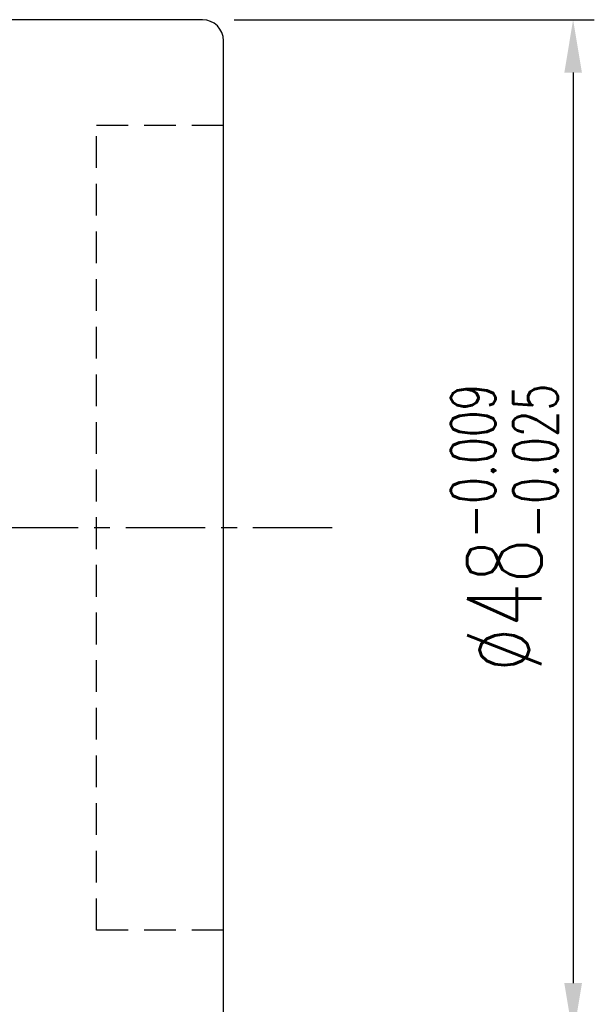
# Model space of a CAD drawing. Extents: x 12 to 241, y 68 to 185.
# Tile 47 of 47: x 213 to 241, y 99 to 145. Entities that reach past the tile are written whole.
import ezdxf

# ---------------------------------------------------------------- set-up
doc = ezdxf.new("R2010")
doc.units = 0
doc.header["$MEASUREMENT"] = 0
for name, pattern in [('CENTER', [2, 1.25, -0.25, 0.25, -0.25]), ('DASHED', [0.75, 0.5, -0.25]), ('HIDDEN', [0.375, 0.25, -0.125])]:
    doc.linetypes.add(name, pattern=pattern)
for name, color, linetype in [('CL', 1, 'CENTER'), ('DIM', 4, 'CONTINUOUS'), ('HID', 2, 'HIDDEN'), ('OUT', 3, 'CONTINUOUS')]:
    doc.layers.add(name, color=color, linetype=linetype)
doc.styles.add('DIM-7', font='SIMPLEX.shx', dxfattribs={"width": 0.7, "bigfont": 'chineset.shx'})
doc.dimstyles.new('CNS', dxfattribs={"dimtxt": 3.5, "dimasz": 2.5, "dimexe": 1, "dimexo": 1.5, "dimgap": 0.8, "dimtad": 1, "dimdec": 3, "dimdsep": 46, "dimtxsty": 'DIM-7', "dimcen": 0.09, "dimclrd": 4, "dimclre": 4, "dimclrt": 4, "dimadec": 0, "dimazin": 0, "dimtfac": 1, "dimtdec": 3, "dimtix": 1, "dimtmove": 1, "dimatfit": 3, "dimfxl": 1, "dimtvp": 0.971429, "dimtolj": 1, "dimarcsym": 0})

# ---------------------------------------------------------------- blocks, each defined once
blk = doc.blocks.new('*D4')
at = {"layer": 'DIM', "color": 7, "linetype": 'Continuous', "lineweight": -2, "transparency": 16777216}
for p, q in [((223.532, 145.437), (240.541, 145.437)), ((239.541, 142.937), (239.541, 99.937)), ((223.532, 97.437), (240.541, 97.437))]:
    blk.add_line(p, q, dxfattribs=at)
at = {"layer": 'DIM', "color": 7, "linetype": 'Continuous', "transparency": 16777216}
for points in [[(239.125, 142.937), (239.958, 142.937), (239.541, 145.437)], [(239.125, 99.937), (239.958, 99.937), (239.541, 97.437)]]:
    blk.add_solid(points, dxfattribs=at)
at = {"layer": 'DIM', "color": 7, "linetype": 'Continuous', "transparency": 16777216, "insert": (236.291, 121.437), "char_height": 3.5, "attachment_point": 5, "rotation": 90, "style": 'DIM-7'}
blk.add_mtext('\\A1;%%c48{\\H2.100000;\\S-0.009^ -0.025;}', dxfattribs=at)

msp = doc.modelspace()

# ---------------------------------------------------------------- linework, layer by layer
at = {"layer": 'CL', "color": 7, "linetype": 'CENTER', "ltscale": 3}
msp.add_line((228.1661, 121.4368), (166.6205, 121.4368), dxfattribs=at)
at = {"layer": 'HID', "color": 7, "linetype": 'DASHED', "ltscale": 3}
for p, q in [((223.0315, 140.4368), (217.0315, 140.4368)), ((217.0315, 102.4368), (217.0315, 140.4368)), ((223.0315, 102.4368), (217.0315, 102.4368))]:
    msp.add_line(p, q, dxfattribs=at)
at = {"layer": 'OUT', "color": 7, "linetype": 'Continuous'}
for p, q in [((222.0315, 145.4368), (183.0315, 145.4368)), ((223.0315, 98.4368), (223.0315, 144.4368)), ((223.0315, 99.4368), (223.0315, 143.4368))]:
    msp.add_line(p, q, dxfattribs=at)
msp.add_arc((222.0315, 144.4368), 1, 0, 90, dxfattribs=at)

# ---------------------------------------------------------------- dimensions: what is measured, and where the dimension line sits
at = {"layer": 'DIM', "color": 7, "linetype": 'Continuous'}
dim = msp.add_linear_dim(base=(239.5413, 97.4368), p1=(222.0315, 145.4368), p2=(222.0315, 97.4368), angle=90, text='%%c<>', dimstyle='CNS', override={"dimgap": 0.8, "dimclrd": 7, "dimclre": 7, "dimclrt": 7, "dimtol": 1, "dimlim": 0, "dimtp": -0.009, "dimtm": 0.025, "dimtfac": 0.6}, dxfattribs=at)
dim.commit()
dim.dimension.update_dxf_attribs({"geometry": '*D4', "text_midpoint": (236.2913, 121.4368)})

doc.saveas('drawing.dxf')
